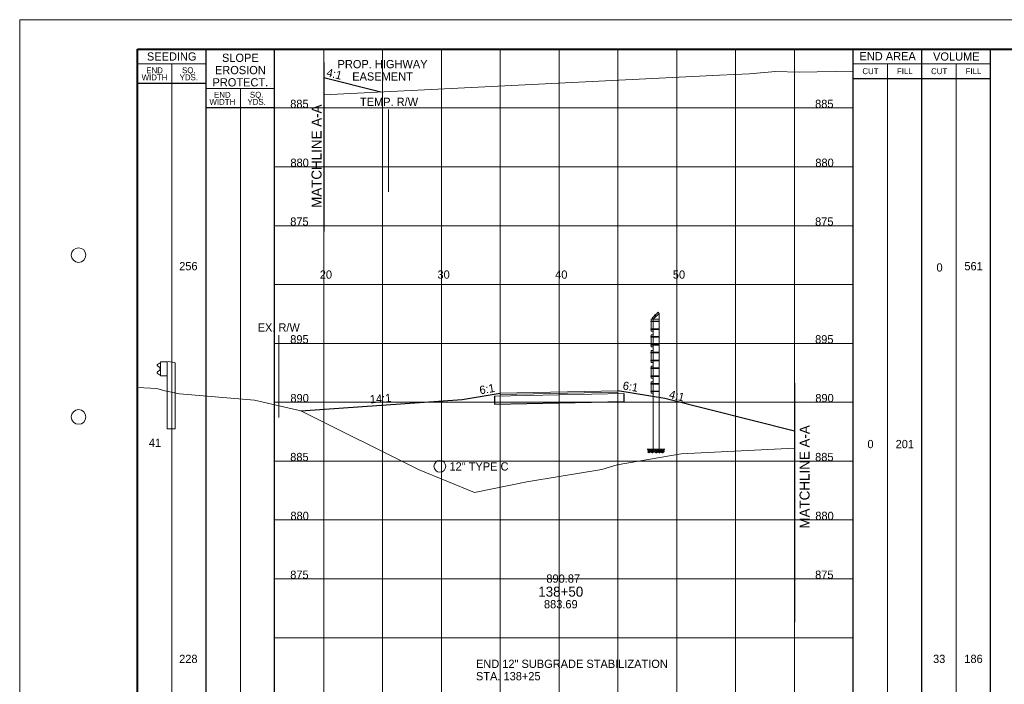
# Paper-space layout 'Layout1' of a CAD drawing. Header units: feet. Extents: x -1005 to 2379, y -670 to 6548.
# Tile 59 of 68: x -10 to 74, y 3961 to 4018. Entities that reach past the tile are written whole.
import ezdxf
from ezdxf.enums import TextEntityAlignment as Align

# ---------------------------------------------------------------- set-up
doc = ezdxf.new("R2010")
doc.units = ezdxf.units.FT
doc.header["$LTSCALE"] = 5
doc.header["$MEASUREMENT"] = 0
for name, pattern in [('DGN Style 2', [150.837143, 90.502286, -60.334857]), ('DGN Style 3', [211.172, 150.837143, -60.334857]), ('esmtmppr', [5.45, 1, -0.225, -0.225, 4]), ('esmtshpr', [5.35, 1, -0.175, -0.175, 4]), ('fencepr', [1, 0.925, 0.075]), ('rowex', [4.85, 0.8, -0.375, -0.375, 0.8, -0.3, 0.8, -0.3, 0.8, -0.3])]:
    doc.linetypes.add(name, pattern=pattern)
for name, color, linetype, lineweight in [('DR_P_Storm_Sewer', 151, 'Continuous', 13), ('DR_P_Text', 7, 'Continuous', 13), ('PV_P_Text', 7, 'Continuous', 13), ('RD_P_Cells', 7, 'Continuous', 0), ('RD_P_Fence', 230, 'fencepr', 13), ('RD_X_Cells', 7, 'Continuous', 0), ('RW_P_Esmt_SH', 193, 'esmtshpr', 40), ('RW_P_Esmt_TMP', 193, 'esmtmppr', 40), ('RW_X_Fee_RW', 6, 'rowex', 30), ('SH_Border', 7, 'Continuous', 40), ('SH_Data', 7, 'Continuous', 0), ('SH_Major_Grid_Line', 254, 'Continuous', 13), ('SH_Text', 7, 'Continuous', 13), ('TX_P_20', 7, 'Continuous', 13), ('TX_P_5', 7, 'Continuous', 13), ('TX_X_5', 7, 'Continuous', 0), ('XS_P_Finished_Grade', 3, 'Continuous', 30), ('XS_P_Pavt_Surface', 251, 'Continuous', 13), ('XS_P_Subgrade', 4, 'Continuous', 30), ('XS_X_Ground_Line', 3, 'DGN Style 2', 13)]:
    doc.layers.add(name, color=color, linetype=linetype, lineweight=lineweight)
doc.layers.add('SH_Cut_Line', color=7, linetype='DGN Style 3', lineweight=0, plot=False)
doc.layers.add('XS_P_Pavt_Layers', color=251, linetype='Continuous', lineweight=0, transparency=0.5)
doc.styles.add('Slanted-Normal LS 0.50', font='font31.shx', dxfattribs={"height": 0.14})
doc.styles.add('Slanted-Sub Title', font='font31.shx', dxfattribs={"height": 0.17})
doc.styles.add('Style-font30', font='font30.shx')
doc.styles.add('Style-font31', font='font31.shx')

# ---------------------------------------------------------------- blocks, each defined once
blk = doc.blocks.new('GPKLBL')
at = {"layer": 'TX_P_5', "linetype": 'Continuous', "insert": (-0.484, 0.995), "char_height": 0.7, "attachment_point": 1, "rotation": 345.96376, "line_spacing_factor": 0.66, "style": 'Style-font31'}
blk.add_mtext('4:1', dxfattribs=at)
blk = doc.blocks.new('XS POINT_384')
at = {"layer": 'RW_X_Fee_RW', "linetype": 'DGN Style 3', "lineweight": 0}
blk.add_line((0, 3.5), (0, -3.5), dxfattribs=at)
blk = doc.blocks.new('GRLT')
at = {"layer": 'RD_X_Cells', "linetype": 'DGN Style 3'}
for p, q in [((-1.506, 2.21), (-1.557, 2.188)), ((-1.557, -0.157), (-1.557, 2.188)), ((-0.971, 2.292), (-1.506, 2.21)), ((-0.89, 2.25), (-0.971, 2.292)), ((-0.307, 2.25), (-0.89, 2.25)), ((-0.89, -0.157), (-0.89, 2.25)), ((-0.307, 1.084), (-0.307, 2.25)), ((-0.307, 1.083), (-0.89, 1.083)), ((-1.557, -3.417), (-1.557, -0.157)), ((-0.89, -3.417), (-0.89, -0.157)), ((-0.89, -3.417), (-1.557, -3.417))]:
    blk.add_line(p, q, dxfattribs=at)
at = {"layer": 'RD_X_Cells', "linetype": 'DGN Style 3', "flags": 128}
blk.add_lwpolyline([(-0.307, 1.155), (-0.22, 1.172), (-0.059, 1.285), (-0.059, 1.285, 0.51949), (-0.059, 1.413), (-0.059, 1.414), (-0.264, 1.555), (-0.263, 1.556, -0.244874), (-0.296, 1.62), (-0.297, 1.62), (-0.297, 1.667), (-0.297, 1.714), (-0.296, 1.713, -0.244874), (-0.263, 1.777), (-0.264, 1.777), (-0.059, 1.92), (-0.059, 1.92, 0.51949), (-0.059, 2.048), (-0.059, 2.049), (-0.22, 2.162), (-0.307, 2.177)], format="xyb", dxfattribs=at)
for points in [[(-0.287, 1.727), (-0.287, 1.607), (-0.295, 1.607), (-0.295, 1.727), (-0.287, 1.727)], [(-0.287, 1.695), (-0.287, 1.637), (-0.262, 1.637), (-0.262, 1.695), (-0.287, 1.695)]]:
    blk.add_lwpolyline(points, close=True, dxfattribs=at)
blk = doc.blocks.new('GPKLBL_336')
at = {"layer": 'TX_P_5', "linetype": 'Continuous', "extrusion": (0, 0, -1), "insert": (-0.462, 0.97), "char_height": 0.7, "attachment_point": 3, "text_direction": (-0.986394, 0.164399, 0), "line_spacing_factor": 0.6, "style": 'Style-font31'}
blk.add_mtext('6:1', dxfattribs=at)
blk = doc.blocks.new('GPKLBL_337')
at = {"layer": 'TX_P_5', "linetype": 'Continuous', "insert": (-0.484, 0.995), "char_height": 0.7, "attachment_point": 1, "rotation": 345.96376, "line_spacing_factor": 0.66, "style": 'Style-font31'}
blk.add_mtext('4:1', dxfattribs=at)
blk = doc.blocks.new('GPKLBL_338')
at = {"layer": 'TX_P_5', "linetype": 'Continuous', "insert": (-0.511, 0.978), "char_height": 0.7, "attachment_point": 1, "rotation": 350.53768, "line_spacing_factor": 0.6, "style": 'Style-font31'}
blk.add_mtext('6:1', dxfattribs=at)
blk = doc.blocks.new('GPKLBL_339')
at = {"layer": 'TX_P_5', "linetype": 'Continuous', "insert": (-1.016, 0.854), "char_height": 0.7, "attachment_point": 1, "rotation": 4.07219, "line_spacing_factor": 0.9, "style": 'Style-font31'}
blk.add_mtext('14:1', dxfattribs=at)
blk = doc.blocks.new('RCP')
at = {"layer": 'RD_P_Cells'}
for points, knots in [([(0.02, 0.09), (0.03, 0.1), (0.05, 0.11), (0.07, 0.11), (0.07, 0.12), (0.08, 0.1), (0.08, 0.09), (0.08, 0.08), (0.07, 0.07), (0.06, 0.06), (0.05, 0.05), (0.02, 0.04), (0.02, 0.05), (0.01, 0.06), (0.01, 0.07), (0.01, 0.08), (0.01, 0.08), (0.01, 0.08), (0.01, 0.09), (0.02, 0.09), (0.02, 0.09), (0.02, 0.09)], [0, 0, 0, 0, 0.258176, 0.258176, 0.258176, 0.385117, 0.385117, 0.385117, 0.555016, 0.555016, 0.555016, 0.785627, 0.785627, 0.785627, 0.908123, 0.908123, 0.908123, 0.969027, 0.969027, 0.969027, 1, 1, 1, 1]), ([(0.05, 0.33), (0.06, 0.33), (0.06, 0.34), (0.07, 0.34), (0.08, 0.35), (0.09, 0.35), (0.1, 0.35), (0.11, 0.35), (0.12, 0.35), (0.12, 0.34), (0.13, 0.33), (0.13, 0.33), (0.13, 0.32), (0.12, 0.31), (0.12, 0.3), (0.11, 0.29), (0.1, 0.28), (0.09, 0.28), (0.08, 0.28), (0.07, 0.28), (0.05, 0.27), (0.04, 0.28), (0.04, 0.29), (0.03, 0.29), (0.03, 0.3), (0.03, 0.31), (0.04, 0.32), (0.04, 0.32), (0.04, 0.32), (0.04, 0.33), (0.05, 0.33)], [0, 0, 0, 0, 0.107172, 0.107172, 0.107172, 0.224609, 0.224609, 0.224609, 0.311187, 0.311187, 0.311187, 0.390245, 0.390245, 0.390245, 0.521508, 0.521508, 0.521508, 0.650159, 0.650159, 0.650159, 0.785017, 0.785017, 0.785017, 0.874079, 0.874079, 0.874079, 0.953282, 0.953282, 0.953282, 1, 1, 1, 1]), ([(0.16, 0.26), (0.17, 0.26), (0.19, 0.27), (0.2, 0.27), (0.22, 0.27), (0.22, 0.25), (0.23, 0.23), (0.23, 0.22), (0.23, 0.2), (0.22, 0.19), (0.2, 0.18), (0.19, 0.17), (0.17, 0.17), (0.16, 0.16), (0.14, 0.16), (0.13, 0.17), (0.12, 0.17), (0.11, 0.18), (0.11, 0.18), (0.1, 0.2), (0.1, 0.22), (0.11, 0.23), (0.11, 0.24), (0.12, 0.24), (0.13, 0.25), (0.13, 0.25), (0.14, 0.26), (0.15, 0.26), (0.15, 0.26), (0.15, 0.26), (0.16, 0.26)], [0, 0, 0, 0, 0.126661, 0.126661, 0.126661, 0.253188, 0.253188, 0.253188, 0.368171, 0.368171, 0.368171, 0.509113, 0.509113, 0.509113, 0.63015, 0.63015, 0.63015, 0.70369, 0.70369, 0.70369, 0.826515, 0.826515, 0.826515, 0.907901, 0.907901, 0.907901, 0.976801, 0.976801, 0.976801, 1, 1, 1, 1]), ([(0.16, 0.11), (0.17, 0.11), (0.18, 0.11), (0.19, 0.12), (0.21, 0.12), (0.23, 0.12), (0.25, 0.1), (0.26, 0.09), (0.26, 0.07), (0.26, 0.06), (0.25, 0.05), (0.24, 0.03), (0.23, 0.02), (0.21, 0), (0.18, 0), (0.16, 0.01), (0.15, 0.02), (0.13, 0.03), (0.13, 0.05), (0.12, 0.06), (0.13, 0.07), (0.14, 0.08), (0.14, 0.09), (0.14, 0.09), (0.15, 0.1), (0.15, 0.1), (0.15, 0.1), (0.16, 0.11)], [0, 0, 0, 0, 0.098896, 0.098896, 0.098896, 0.24332, 0.24332, 0.24332, 0.355319, 0.355319, 0.355319, 0.496743, 0.496743, 0.496743, 0.673566, 0.673566, 0.673566, 0.816859, 0.816859, 0.816859, 0.906168, 0.906168, 0.906168, 0.969895, 0.969895, 0.969895, 1, 1, 1, 1]), ([(0.29, 0.35), (0.3, 0.35), (0.31, 0.36), (0.32, 0.36), (0.34, 0.36), (0.34, 0.33), (0.34, 0.32), (0.33, 0.31), (0.32, 0.3), (0.31, 0.3), (0.3, 0.29), (0.28, 0.29), (0.27, 0.3), (0.27, 0.31), (0.27, 0.32), (0.27, 0.33), (0.27, 0.33), (0.28, 0.34), (0.28, 0.34), (0.28, 0.35), (0.28, 0.35), (0.29, 0.35)], [0, 0, 0, 0, 0.188286, 0.188286, 0.188286, 0.356428, 0.356428, 0.356428, 0.541746, 0.541746, 0.541746, 0.732506, 0.732506, 0.732506, 0.852511, 0.852511, 0.852511, 0.937171, 0.937171, 0.937171, 1, 1, 1, 1]), ([(0.31, 0.2), (0.32, 0.21), (0.33, 0.21), (0.34, 0.22), (0.35, 0.22), (0.36, 0.2), (0.36, 0.18), (0.37, 0.17), (0.36, 0.16), (0.35, 0.14), (0.34, 0.13), (0.33, 0.13), (0.32, 0.12), (0.31, 0.12), (0.3, 0.12), (0.29, 0.13), (0.28, 0.14), (0.27, 0.15), (0.27, 0.16), (0.28, 0.17), (0.28, 0.19), (0.29, 0.19), (0.29, 0.2), (0.3, 0.2), (0.31, 0.2)], [0, 0, 0, 0, 0.135762, 0.135762, 0.135762, 0.276579, 0.276579, 0.276579, 0.425633, 0.425633, 0.425633, 0.565886, 0.565886, 0.565886, 0.678149, 0.678149, 0.678149, 0.814077, 0.814077, 0.814077, 0.922173, 0.922173, 0.922173, 1, 1, 1, 1])]:
    blk.add_open_spline(points, degree=3, knots=knots, dxfattribs=at)
blk = doc.blocks.new('XS POINT_434')
at = {"layer": 'RW_P_Esmt_SH', "linetype": 'Continuous', "lineweight": 13}
blk.add_line((0, 3.5), (0, -3.5), dxfattribs=at)
blk = doc.blocks.new('XS POINT_435')
at = {"layer": 'RW_P_Esmt_TMP', "linetype": 'Continuous', "lineweight": 13}
blk.add_line((0, 3.5), (0, -3.5), dxfattribs=at)

psp = doc.layouts.get("Layout1")

# ---------------------------------------------------------------- linework, layer by layer
at = {"layer": 'DR_P_Storm_Sewer'}
psp.add_circle((25.702, 3979.56), 0.5, dxfattribs=at)
at = {"layer": 'RD_P_Fence', "linetype": 'Continuous'}
for p, q in [((44.24, 3992.64), (43.74, 3992.14)), ((44.332, 3992.547), (43.832, 3992.047)), ((44.332, 3992.547), (44.332, 3981.018)), ((44.332, 3991.903), (43.625, 3991.903)), ((44.332, 3991.861), (43.625, 3991.861)), ((43.666, 3991.923), (43.645, 3991.923)), ((43.645, 3991.84), (43.645, 3991.923)), ((43.666, 3991.84), (43.645, 3991.84)), ((43.832, 3992.047), (43.666, 3992.047)), ((43.666, 3991.047), (43.666, 3992.047)), ((43.832, 3992.047), (43.832, 3981.018)), ((44.332, 3992.047), (43.832, 3992.047)), ((43.946, 3992.375), (44.004, 3992.434)), ((44.089, 3992.261), (43.946, 3992.404)), ((43.96, 3992.36), (43.946, 3992.375)), ((44.118, 3992.291), (43.976, 3992.433)), ((44.019, 3992.419), (44.004, 3992.434)), ((44.332, 3991.233), (43.625, 3991.233)), ((44.332, 3991.191), (43.625, 3991.191)), ((43.666, 3991.253), (43.645, 3991.253)), ((43.645, 3991.17), (43.645, 3991.253)), ((43.666, 3991.17), (43.645, 3991.17)), ((43.832, 3991.047), (43.666, 3991.047)), ((44.332, 3990.573), (43.625, 3990.573)), ((44.332, 3990.531), (43.625, 3990.531)), ((43.666, 3990.593), (43.645, 3990.593)), ((43.645, 3990.51), (43.645, 3990.593)), ((43.666, 3990.51), (43.645, 3990.51)), ((43.832, 3990.717), (43.666, 3990.717)), ((43.666, 3989.717), (43.666, 3990.717)), ((44.332, 3989.903), (43.625, 3989.903)), ((44.332, 3989.861), (43.625, 3989.861)), ((44.332, 3989.243), (43.625, 3989.243)), ((44.332, 3989.201), (43.625, 3989.201)), ((43.666, 3989.923), (43.645, 3989.923)), ((43.645, 3989.84), (43.645, 3989.923)), ((43.666, 3989.84), (43.645, 3989.84)), ((43.666, 3989.263), (43.645, 3989.263)), ((43.645, 3989.18), (43.645, 3989.263)), ((43.666, 3989.18), (43.645, 3989.18)), ((43.832, 3989.717), (43.666, 3989.717)), ((43.832, 3989.387), (43.666, 3989.387)), ((43.666, 3988.387), (43.666, 3989.387)), ((44.332, 3988.573), (43.625, 3988.573)), ((44.332, 3988.531), (43.625, 3988.531)), ((43.666, 3988.593), (43.645, 3988.593)), ((43.645, 3988.51), (43.645, 3988.593)), ((43.666, 3988.51), (43.645, 3988.51)), ((43.832, 3988.387), (43.666, 3988.387)), ((44.332, 3987.913), (43.625, 3987.913)), ((44.332, 3987.871), (43.625, 3987.871)), ((43.666, 3987.933), (43.645, 3987.933)), ((43.645, 3987.85), (43.645, 3987.933)), ((43.666, 3987.85), (43.645, 3987.85)), ((43.832, 3988.057), (43.666, 3988.057)), ((43.666, 3987.057), (43.666, 3988.057)), ((44.332, 3987.243), (43.625, 3987.243)), ((44.332, 3987.201), (43.625, 3987.201)), ((44.332, 3986.583), (43.625, 3986.583)), ((43.666, 3987.263), (43.645, 3987.263)), ((43.645, 3987.18), (43.645, 3987.263)), ((43.666, 3987.18), (43.645, 3987.18)), ((43.666, 3986.603), (43.645, 3986.603)), ((43.645, 3986.52), (43.645, 3986.603)), ((43.832, 3987.057), (43.666, 3987.057)), ((43.832, 3986.727), (43.666, 3986.727)), ((43.666, 3985.769), (43.666, 3986.727)), ((44.332, 3986.541), (43.625, 3986.541)), ((44.332, 3985.955), (43.625, 3985.955)), ((44.332, 3985.913), (43.625, 3985.913)), ((43.666, 3986.52), (43.645, 3986.52)), ((43.666, 3985.975), (43.645, 3985.975)), ((43.645, 3985.892), (43.645, 3985.975)), ((43.666, 3985.892), (43.645, 3985.892)), ((43.832, 3985.769), (43.666, 3985.769)), ((44.332, 3981.018), (43.832, 3981.018))]:
    psp.add_line(p, q, dxfattribs=at)
at = {"layer": 'RD_P_Fence'}
for p, q in [((44.332, 3992.547), (44.24, 3992.64)), ((43.625, 3991.861), (43.625, 3991.903)), ((43.832, 3992.047), (43.74, 3992.14)), ((43.946, 3992.404), (43.976, 3992.433)), ((43.625, 3991.191), (43.625, 3991.233)), ((43.625, 3990.531), (43.625, 3990.573)), ((43.625, 3989.861), (43.625, 3989.903)), ((43.625, 3989.201), (43.625, 3989.243)), ((43.625, 3988.531), (43.625, 3988.573)), ((43.625, 3987.871), (43.625, 3987.913)), ((43.625, 3987.201), (43.625, 3987.243)), ((43.625, 3986.541), (43.625, 3986.583)), ((43.625, 3985.913), (43.625, 3985.955))]:
    psp.add_line(p, q, dxfattribs=at)
at = {"layer": 'RD_P_Fence', "ltscale": 1.166667, "extrusion": (0, 0, -1)}
for centre in [(-44.318, 3991.882), (-44.318, 3991.212), (-44.318, 3990.552), (-44.318, 3989.882), (-44.318, 3989.222), (-44.318, 3988.552), (-44.318, 3987.892), (-44.318, 3987.222), (-44.318, 3986.562), (-44.318, 3985.934)]:
    psp.add_arc(centre, 0.03, 119.86589, 240.13411, dxfattribs=at)
at = {"layer": 'SH_Border', "color": 7, "linetype": 'Continuous', "lineweight": 40, "flags": 128}
psp.add_lwpolyline([(0, 4015), (157.5, 4015), (157.5, 3910), (0, 3910), (0, 4015)], close=True, dxfattribs=at)
at = {"layer": 'SH_Border', "color": 7, "linetype": 'Continuous', "lineweight": 0}
for centre in [(-5, 3997.5), (-5, 3983.75)]:
    psp.add_circle(centre, 0.625, dxfattribs=at)
at = {"layer": 'SH_Cut_Line', "color": 7, "linetype": 'DGN Style 3', "lineweight": 0, "flags": 128}
psp.add_lwpolyline([(-10, 3907.5), (160, 3907.5), (160, 4017.5), (-10, 4017.5), (-10, 3907.5)], close=True, dxfattribs=at)
at = {"layer": 'SH_Data', "color": 7, "linetype": 'Continuous', "lineweight": 30}
for p, q in [((5.832, 3910), (5.832, 4015)), ((11.665, 3910), (11.665, 4015)), ((60.832, 3910), (60.832, 4015)), ((66.667, 3910), (66.667, 4015)), ((72.5, 3910), (72.5, 4015)), ((5.832, 4012.083), (0, 4012.083)), ((60.832, 4012.5), (72.5, 4012.5)), ((11.665, 4010), (5.832, 4010))]:
    psp.add_line(p, q, dxfattribs=at)
at = {"layer": 'SH_Data', "color": 7, "linetype": 'Continuous', "lineweight": 0}
for p, q in [((5.832, 4013.75), (0, 4013.75)), ((60.832, 4013.75), (72.5, 4013.75)), ((11.665, 4011.667), (5.832, 4011.667))]:
    psp.add_line(p, q, dxfattribs=at)
at = {"layer": 'SH_Data', "color": 7, "linetype": 'Continuous', "lineweight": 13}
for p, q in [((2.916, 3910), (2.916, 4013.75)), ((63.75, 3910), (63.75, 4013.75)), ((69.583, 3910), (69.583, 4013.75)), ((8.749, 3910), (8.749, 4011.667))]:
    psp.add_line(p, q, dxfattribs=at)
at = {"layer": 'SH_Major_Grid_Line', "color": 254, "linetype": 'Continuous', "lineweight": 13}
for p, q in [((15.832, 3910), (15.832, 4015)), ((20.832, 3910), (20.832, 4015)), ((25.832, 3910), (25.832, 4015)), ((30.832, 3910), (30.832, 4015)), ((35.833, 3910), (35.833, 4015)), ((40.832, 3910), (40.832, 4015)), ((45.833, 3910), (45.833, 4015)), ((50.833, 3910), (50.833, 4015)), ((55.833, 3910), (55.833, 4015)), ((11.665, 4010), (60.832, 4010)), ((11.665, 4005), (60.832, 4005)), ((11.665, 4000), (60.832, 4000)), ((11.665, 3995), (60.832, 3995)), ((11.665, 3990), (60.832, 3990)), ((11.665, 3985), (60.832, 3985)), ((11.665, 3980), (60.832, 3980)), ((11.665, 3975), (60.832, 3975)), ((11.665, 3970), (60.832, 3970)), ((11.665, 3965), (60.832, 3965))]:
    psp.add_line(p, q, dxfattribs=at)
at = {"layer": 'TX_P_5', "lineweight": 30}
for p, q in [((15.832, 4013.872), (15.832, 3999.508)), ((55.833, 3986.629), (55.833, 3966.31))]:
    psp.add_line(p, q, dxfattribs=at)
at = {"layer": 'XS_P_Finished_Grade'}
for p, q in [((20.675, 4011.347), (15.832, 4012.557)), ((27.604, 3985.236), (30.832, 3985.774)), ((44.832, 3985.307), (40.832, 3985.974)), ((13.89, 3984.259), (27.604, 3985.236)), ((55.833, 3982.557), (44.832, 3985.307))]:
    psp.add_line(p, q, dxfattribs=at)
at = {"layer": 'XS_P_Pavt_Layers', "color": 2, "lineweight": 13}
for p, q in [((30.832, 3985.67), (40.832, 3985.87)), ((30.332, 3985.514), (41.332, 3985.734))]:
    psp.add_line(p, q, dxfattribs=at)
at = {"layer": 'XS_P_Pavt_Surface', "color": 193}
for p, q in [((30.832, 3985.774), (40.832, 3985.974)), ((30.832, 3985.774), (30.832, 3985.524)), ((40.832, 3985.974), (40.832, 3985.724))]:
    psp.add_line(p, q, dxfattribs=at)
at = {"layer": 'XS_P_Subgrade'}
for p, q in [((30.332, 3985.514), (30.332, 3984.847)), ((30.332, 3984.847), (41.332, 3985.067)), ((41.332, 3985.734), (41.332, 3985.067))]:
    psp.add_line(p, q, dxfattribs=at)
at = {"layer": 'XS_P_Subgrade', "lineweight": 13}
for p, q in [((43.832, 3981.018), (43.325, 3981.018)), ((44.332, 3981.018), (44.825, 3981.018))]:
    psp.add_line(p, q, dxfattribs=at)
at = {"layer": 'XS_X_Ground_Line', "flags": 128}
for points in [[(15.832, 4011.105), (49.474, 4012.786), (52.011, 4012.909), (54.232, 4013.103), (56.235, 4013.038), (60.832, 4013.122)], [(0, 3986.259), (1.655, 3986.172), (2.323, 3985.985), (3.588, 3985.709), (9.962, 3985.189), (13.89, 3984.259), (23.933, 3979.252), (28.657, 3977.33), (33.082, 3978.236), (35.833, 3978.694), (39.466, 3979.298), (40.777, 3979.674), (46.219, 3980.624), (55.833, 3981.105)]]:
    psp.add_lwpolyline(points, dxfattribs=at)

# ---------------------------------------------------------------- block references
at = {"layer": 'RD_P_Cells', "xscale": 0.75, "yscale": 0.75, "zscale": 0.75}
for p in [(43.355, 3980.704), (43.636, 3980.704), (43.953, 3980.704), (44.22, 3980.704), (44.495, 3980.704)]:
    psp.add_blockref('RCP', p, dxfattribs=at)
at = {"layer": 'RD_X_Cells', "linetype": 'DGN Style 3', "extrusion": (0, 0, -1)}
psp.add_blockref('GRLT', (-1.655, 3986.172), dxfattribs=at)
at = {"layer": 'RW_P_Esmt_SH', "linetype": 'Continuous', "lineweight": 13}
psp.add_blockref('XS POINT_434', (20.832, 4008.577), dxfattribs=at)
at = {"layer": 'RW_P_Esmt_TMP', "linetype": 'Continuous', "lineweight": 13}
psp.add_blockref('XS POINT_435', (21.331, 4006.373), dxfattribs=at)
at = {"layer": 'RW_X_Fee_RW', "linetype": 'DGN Style 3', "lineweight": 0}
psp.add_blockref('XS POINT_384', (12.012, 3987.204), dxfattribs=at)
at = {"layer": 'TX_P_5', "linetype": 'Continuous'}
for name, p in [('GPKLBL', (16.672, 4012.393)), ('GPKLBL_338', (41.832, 3985.807)), ('GPKLBL_337', (45.778, 3985.054)), ('GPKLBL_339', (20.747, 3984.748))]:
    psp.add_blockref(name, p, dxfattribs=at)
at = {"layer": 'TX_P_5', "linetype": 'Continuous', "extrusion": (0, 0, -1)}
psp.add_blockref('GPKLBL_336', (-29.832, 3985.607), dxfattribs=at)

# ---------------------------------------------------------------- texts
at = {"layer": 'DR_P_Text', "style": 'Slanted-Normal LS 0.50'}
psp.add_text('12" TYPE C', height=0.7, dxfattribs=at).set_placement((26.52, 3979.9), align=Align.TOP_LEFT)
at = {"layer": 'PV_P_Text', "insert": (36.054, 3969.662), "char_height": 0.7, "attachment_point": 8, "line_spacing_factor": 0.6, "style": 'Slanted-Normal LS 0.50'}
psp.add_mtext(' 890.87', dxfattribs=at)
at = {"layer": 'RW_P_Esmt_SH', "linetype": 'Continuous', "lineweight": 13, "insert": (20.832, 4014.077), "char_height": 0.7, "attachment_point": 2, "line_spacing_factor": 0.9, "style": 'Style-font31'}
psp.add_mtext('PROP. HIGHWAY\\PEASEMENT', dxfattribs=at)
at = {"layer": 'RW_P_Esmt_TMP', "linetype": 'Continuous', "lineweight": 13, "style": 'Style-font31'}
psp.add_text('TEMP. R/W', height=0.7, dxfattribs=at).set_placement((21.383, 4010.873), align=Align.TOP_CENTER)
at = {"layer": 'RW_X_Fee_RW', "linetype": 'Continuous', "lineweight": 0, "insert": (12.012, 3991.704), "char_height": 0.7, "attachment_point": 2, "line_spacing_factor": 0.66, "style": 'Style-font31'}
psp.add_mtext('EX. R/W\\P', dxfattribs=at)
at = {"layer": 'SH_Data', "color": 7, "linetype": 'Continuous', "lineweight": 13, "style": 'Style-font30'}
for s, p in [('SEEDING', (2.918, 4014.375)), ('END AREA', (63.75, 4014.397)), ('VOLUME', (69.586, 4014.375))]:
    psp.add_text(s, height=0.7, dxfattribs=at).set_placement(p, align=Align.MIDDLE_CENTER)
at = {"layer": 'SH_Data', "color": 7, "linetype": 'Continuous', "lineweight": 0, "style": 'Style-font30'}
for s, p in [('CUT', (62.293, 4013.125)), ('FILL', (65.209, 4013.125)), ('CUT', (68.127, 4013.125)), ('FILL', (71.042, 4013.125))]:
    psp.add_text(s, height=0.5, dxfattribs=at).set_placement(p, align=Align.MIDDLE_CENTER)
at = {"layer": 'SH_Data', "color": 7, "linetype": 'Continuous', "lineweight": 13, "insert": (8.749, 4013.217), "char_height": 0.7, "attachment_point": 5, "line_spacing_factor": 0.892896, "style": 'Style-font30'}
psp.add_mtext('SLOPE\\PEROSION\\PPROTECT.', dxfattribs=at)
at = {"layer": 'SH_Data', "color": 7, "linetype": 'Continuous', "lineweight": 0, "char_height": 0.7, "attachment_point": 5, "line_spacing_factor": 0.728571, "style": 'Style-font30'}
for s, insert in [('\\H0.714286x;END\\PWIDTH', (1.458, 4012.9)), ('\\H0.714286x;SQ.\\PYDS.', (4.374, 4012.9)), ('\\H0.714286x;END\\PWIDTH', (7.22, 4010.817)), ('\\H0.714286x;SQ.\\PYDS.', (10.136, 4010.817))]:
    psp.add_mtext(s, dxfattribs=dict(at, insert=insert))
at = {"layer": 'SH_Text', "style": 'Style-font31'}
for s, p in [('885', (13.768, 4010)), ('885', (58.369, 4010)), ('880', (13.785, 4005)), ('880', (58.386, 4005)), ('875', (13.768, 4000)), ('875', (58.369, 4000)), ('20', (16.021, 3995.5)), ('30', (26.021, 3995.5)), ('40', (36.021, 3995.5)), ('50', (46.021, 3995.5)), ('895', (13.768, 3990)), ('895', (58.369, 3990)), ('890', (13.785, 3985)), ('890', (58.386, 3985)), ('885', (13.768, 3980)), ('885', (58.369, 3980)), ('880', (13.785, 3975)), ('880', (58.386, 3975)), ('875', (13.768, 3970)), ('875', (58.369, 3970))]:
    psp.add_text(s, height=0.7, dxfattribs=at).set_placement(p, align=Align.CENTER)
at = {"layer": 'SH_Text', "insert": (28.77, 3963.13), "char_height": 0.7, "attachment_point": 1, "line_spacing_factor": 0.9, "style": 'Slanted-Sub Title'}
psp.add_mtext('END 12" SUBGRADE STABILIZATION\\PSTA. 138+25', dxfattribs=at)
at = {"layer": 'TX_P_20', "style": 'Slanted-Normal LS 0.50'}
for s, p in [('256', (4.332, 3996.562)), ('561', (71.053, 3996.562)), ('41', (1.494, 3981.562)), ('228', (4.33, 3963.2)), ('33', (68.129, 3963.2)), ('186', (71.047, 3963.2))]:
    psp.add_text(s, height=0.7, dxfattribs=at).set_placement(p, align=Align.MIDDLE_CENTER)
at = {"layer": 'TX_P_20', "char_height": 0.7, "attachment_point": 5, "line_spacing_factor": 0.6, "style": 'Slanted-Normal LS 0.50'}
for s, insert in [('0', (68.163, 3996.445)), ('0', (62.293, 3981.445)), ('201', (65.209, 3981.445))]:
    psp.add_mtext(s, dxfattribs=dict(at, insert=insert))
at = {"layer": 'TX_P_5', "style": 'Slanted-Sub Title'}
for p in [(15.222, 4005.903), (56.692, 3978.66)]:
    psp.add_text('MATCHLINE A-A', height=0.85, rotation=90, dxfattribs=at).set_placement(p, align=Align.MIDDLE_CENTER)
at = {"layer": 'TX_P_5', "insert": (35.974, 3968.904), "char_height": 0.85, "attachment_point": 5, "line_spacing_factor": 0.6, "style": 'Slanted-Sub Title'}
psp.add_mtext('138+50 ', dxfattribs=at)
at = {"layer": 'TX_X_5', "style": 'Style-font31'}
psp.add_text('883.69', height=0.7, dxfattribs=at).set_placement((35.98, 3968.196), align=Align.TOP_CENTER)

doc.saveas('drawing.dxf')
